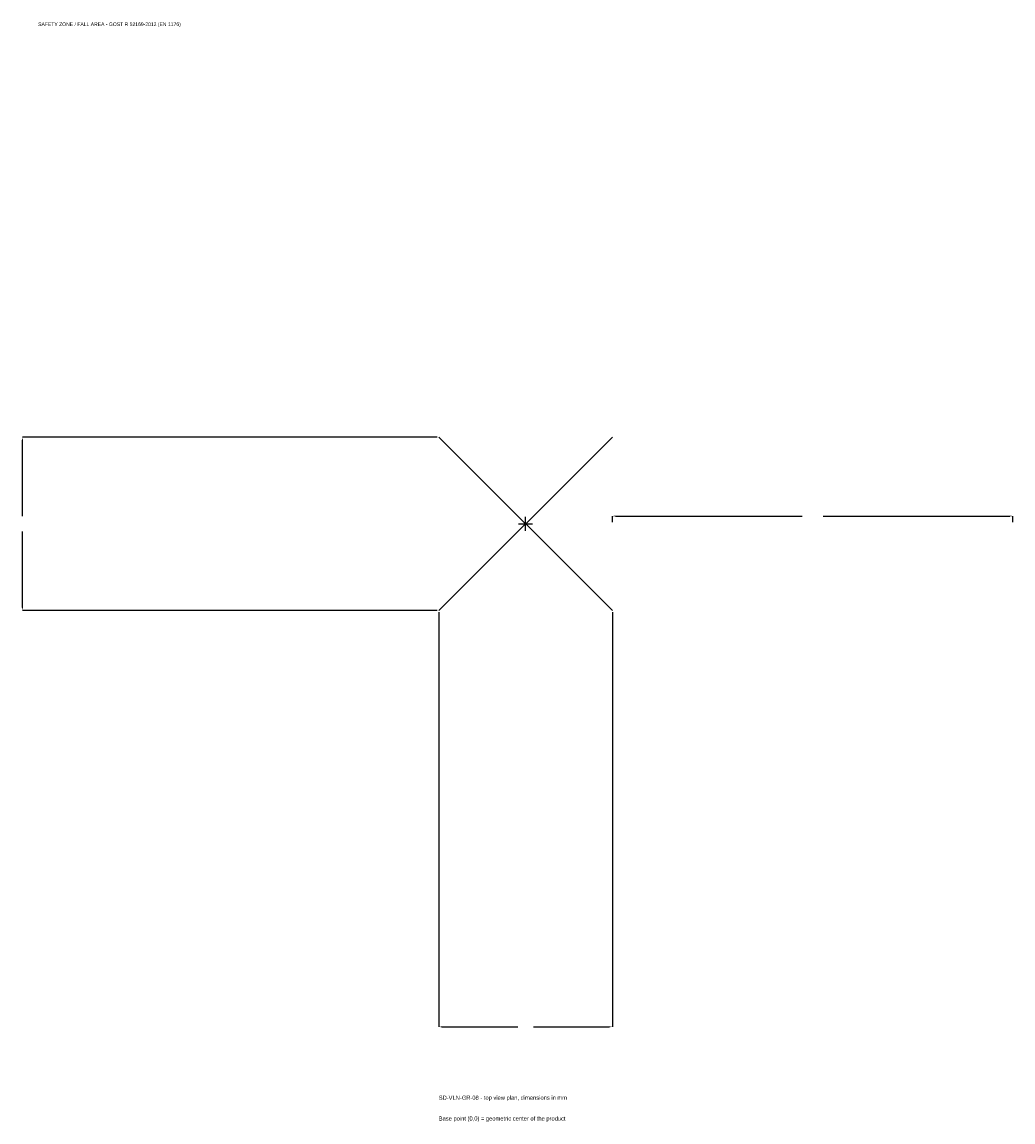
# Model space of a CAD drawing. Extents: x -1885 to 1825, y -2240 to 1879.
import ezdxf

# ---------------------------------------------------------------- set-up
doc = ezdxf.new("R2010")
doc.units = 0
for name, color, linetype in [('GP_MAF_zona_bezopasnosti', 1, 'Continuous'), ('ZSK_DANNYE', 3, 'Continuous'), ('ZSK_KONTUR', 7, 'Continuous'), ('ZSK_RAZMERY', 8, 'Continuous')]:
    doc.layers.add(name, color=color, linetype=linetype)
doc.dimstyles.new('ORION', dxfattribs={"dimtxt": 19.5, "dimasz": 11.7, "dimexe": 1.25, "dimexo": 5.85, "dimtad": 1, "dimcen": 2.5, "dimazin": 3, "dimtfac": 1, "dimtmove": 0, "dimatfit": 3})

# ---------------------------------------------------------------- blocks, each defined once
blk = doc.blocks.new('_CLOSEDFILLED')
at = {"color": 0, "linetype": 'BYBLOCK'}
blk.add_solid([(-1, 0.16), (0, 0), (-1, -0.16)], dxfattribs=at)
blk = doc.blocks.new('*D1')
for p, q in [((-325, -330.85), (-325, -1883.5)), ((325, -330.85), (325, -1883.5)), ((-313.3, -1883.5), (-29.25, -1883.5)), ((29.25, -1883.5), (313.3, -1883.5))]:
    blk.add_line(p, q)
at = {"layer": 'Defpoints'}
for p in [(-325, -325), (325, -325), (-325, -1883.5)]:
    blk.add_point(p, dxfattribs=at)
at = {"layer": 'ZSK_RAZMERY', "xscale": 11.7, "yscale": 11.7, "rotation": 180}
blk.add_blockref('_CLOSEDFILLED', (-325, -1883.5), dxfattribs=at)
at = {"layer": 'ZSK_RAZMERY', "xscale": 11.7, "yscale": 11.7}
blk.add_blockref('_CLOSEDFILLED', (325, -1883.5), dxfattribs=at)
blk = doc.blocks.new('*D2')
for p, q in [((-330.85, 325), (-1883.5, 325)), ((-1883.5, 29.25), (-1883.5, 313.3)), ((-1883.5, -313.3), (-1883.5, -29.25)), ((-330.85, -325), (-1883.5, -325))]:
    blk.add_line(p, q)
at = {"layer": 'Defpoints'}
for p in [(-325, 325), (-1883.5, -325), (-325, -325)]:
    blk.add_point(p, dxfattribs=at)
at = {"layer": 'ZSK_RAZMERY', "xscale": 11.7, "yscale": 11.7}
for p, rotation in [((-1883.5, 325), 90), ((-1883.5, -325), 270)]:
    blk.add_blockref('_CLOSEDFILLED', p, dxfattribs=dict(at, rotation=rotation))
blk = doc.blocks.new('*D3')
for p, q in [((325, 5.85), (325, 29.25)), ((336.7, 29.25), (1036, 29.25)), ((1114, 29.25), (1813.3, 29.25)), ((1825, 5.85), (1825, 29.25))]:
    blk.add_line(p, q)
at = {"layer": 'Defpoints'}
for p in [(325, 29.25), (325, 0), (1825, 0)]:
    blk.add_point(p, dxfattribs=at)
at = {"layer": 'ZSK_RAZMERY', "xscale": 11.7, "yscale": 11.7, "rotation": 180}
blk.add_blockref('_CLOSEDFILLED', (325, 29.25), dxfattribs=at)
at = {"layer": 'ZSK_RAZMERY', "xscale": 11.7, "yscale": 11.7}
blk.add_blockref('_CLOSEDFILLED', (1825, 29.25), dxfattribs=at)
blk = doc.blocks.new('B1')
at = {"layer": 'ZSK_KONTUR'}
for p, q in [((-325, -325), (325, 325)), ((-325, 325), (325, -325))]:
    blk.add_line(p, q, dxfattribs=at)
at = {"layer": 'ZSK_RAZMERY'}
for p, q in [((-26, 0), (26, 0)), ((0, -26), (0, 26))]:
    blk.add_line(p, q, dxfattribs=at)
at = {"layer": 'GP_MAF_zona_bezopasnosti', "color": 1}
blk.add_text('SAFETY ZONE / FALL AREA - GOST R 52169-2012 (EN 1176)', height=13.65, dxfattribs=at).set_placement((-1825, 1864))
at = {"layer": 'ZSK_RAZMERY'}
dim = blk.add_linear_dim(base=(-1883.5, -325), p1=(-325, -325), p2=(-325, 325), angle=90, dimstyle='ORION', dxfattribs=at)
dim.commit()
dim.dimension.update_dxf_attribs({"geometry": '*D2', "text_midpoint": (-1883.5, 0)})
for base, p1, p2, picture, middle in [((325, 29.25), (325, 0), (1825, 0), '*D3', (1075, 29.25)), ((-325, -1883.5), (-325, -325), (325, -325), '*D1', (0, -1883.5))]:
    dim = blk.add_linear_dim(base=base, p1=p1, p2=p2, dimstyle='ORION', dxfattribs=at)
    dim.commit()
    dim.dimension.update_dxf_attribs({"geometry": picture, "text_midpoint": middle})

msp = doc.modelspace()

# ---------------------------------------------------------------- block references
msp.add_blockref('B1', (0, 0))

# ---------------------------------------------------------------- texts
at = {"layer": 'ZSK_DANNYE', "color": 3}
msp.add_text('SD-VLN-GR-08 - top view plan, dimensions in mm', height=15.6, dxfattribs=at).set_placement((-325, -2156.5))
at = {"layer": 'ZSK_DANNYE', "color": 7}
msp.add_text('Base point (0,0) = geometric center of the product', height=15.6, dxfattribs=at).set_placement((-325, -2234.5))

doc.saveas('drawing.dxf')
